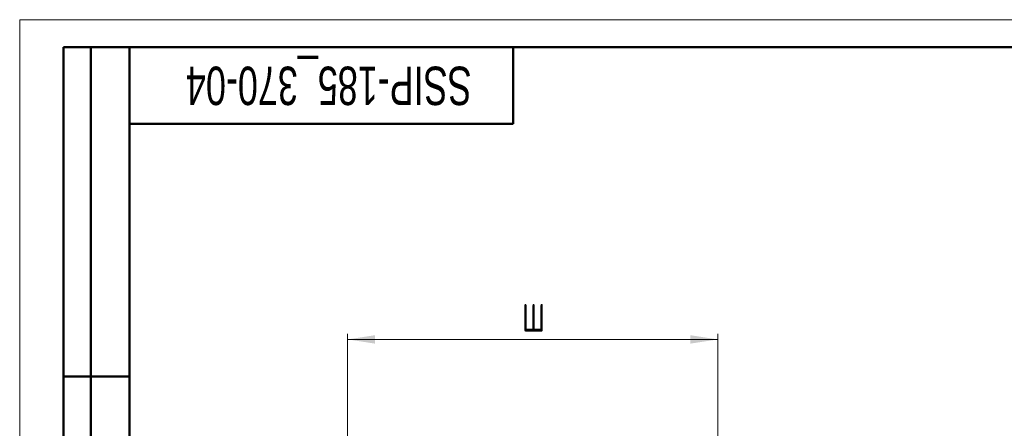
# Model space of a CAD drawing. Header units: millimetres. Extents: x 0 to 420, y 0 to 297.
# Tile 11 of 12: x 0 to 180, y 223 to 297. Entities that reach past the tile are written whole.
import ezdxf

# ---------------------------------------------------------------- set-up
doc = ezdxf.new("R2010")
doc.units = ezdxf.units.MM
doc.styles.add('SLDTEXTSTYLE0', font='TXT', dxfattribs={"width": 0.7, "bigfont": 'bigfont'})
doc.styles.add('SLDTEXTSTYLE1', font='TXT', dxfattribs={"width": 0.7})
doc.dimstyles.new('SLDDIMSTYLE0', dxfattribs={"dimtxt": 5, "dimasz": 5, "dimexe": 0, "dimexo": 0.0625, "dimgap": 1.25, "dimtad": 2, "dimdec": 1, "dimlfac": 4, "dimrnd": 1e-09, "dimzin": 12, "dimdsep": 46, "dimtxsty": 'SLDTEXTSTYLE1', "dimsah": 1, "dimcen": 0.09, "dimadec": 0, "dimazin": 3, "dimtfac": 1, "dimtdec": 3, "dimtofl": 0, "dimtmove": 0, "dimatfit": 3, "dimfxl": 0, "dimfrac": 2, "dimtolj": 1, "dimtzin": 12, "dimarcsym": 0})

# ---------------------------------------------------------------- blocks, each defined once
blk = doc.blocks.new('_D_1')
at = {"color": 7, "linetype": 'Continuous', "lineweight": 0}
for p, q in [((59.81, 205.38), (59.81, 239.73)), ((127.3, 205.86), (127.3, 239.73)), ((59.81, 238.73), (127.3, 238.73))]:
    blk.add_line(p, q, dxfattribs=at)
at = {"color": 7, "linetype": 'Continuous', "lineweight": 18}
for points in [[(59.81, 238.73), (64.81, 237.96), (64.81, 239.5)], [(127.3, 238.73), (122.3, 239.5), (122.3, 237.96)]]:
    blk.add_solid(points, dxfattribs=at)
at = {"color": 7, "linetype": 'Continuous', "lineweight": 18, "insert": (91.6, 245.17), "char_height": 5, "attachment_point": 1, "style": 'SLDTEXTSTYLE0'}
blk.add_mtext('Ш', dxfattribs=at)

msp = doc.modelspace()

# ---------------------------------------------------------------- linework, layer by layer
at = {"color": 7, "linetype": 'Continuous', "lineweight": 18}
for q in [(420, 297), (0, 0)]:
    msp.add_line((0, 297), q, dxfattribs=at)
at = {"color": 7, "linetype": 'Continuous', "lineweight": 50}
for p, q in [((8, 172), (8, 292)), ((20, 292), (8, 292)), ((8, 172), (8, 292)), ((13, 172), (13, 292)), ((13, 172), (13, 292)), ((20, 292), (20, 5)), ((415, 292), (20, 292)), ((20, 292), (20, 5)), ((90, 278), (90, 292)), ((20, 278), (90, 278)), ((8, 232), (20, 232))]:
    msp.add_line(p, q, dxfattribs=at)
at = {"color": 7, "linetype": 'Continuous', "lineweight": 25}
msp.add_line((20, 232), (8, 232), dxfattribs=at)

# ---------------------------------------------------------------- texts
at = {"color": 7, "linetype": 'Continuous', "lineweight": 0, "insert": (56.368, 281.449), "char_height": 7, "attachment_point": 2, "rotation": 180, "style": 'SLDTEXTSTYLE1'}
msp.add_mtext('SSIP-185_370-04', dxfattribs=at)

# ---------------------------------------------------------------- dimensions: what is measured, and where the dimension line sits
at = {"color": 7, "linetype": 'Continuous', "lineweight": 18}
dim = msp.add_linear_dim(base=(127.3, 238.726), p1=(59.812, 205.374), p2=(127.3, 205.851), text='Ш', dimstyle='SLDDIMSTYLE0', dxfattribs=at)
dim.commit()
dim.dimension.update_dxf_attribs({"geometry": '_D_1', "text_midpoint": (93.556, 238.726), "dimtype": 160})

doc.saveas('drawing.dxf')
